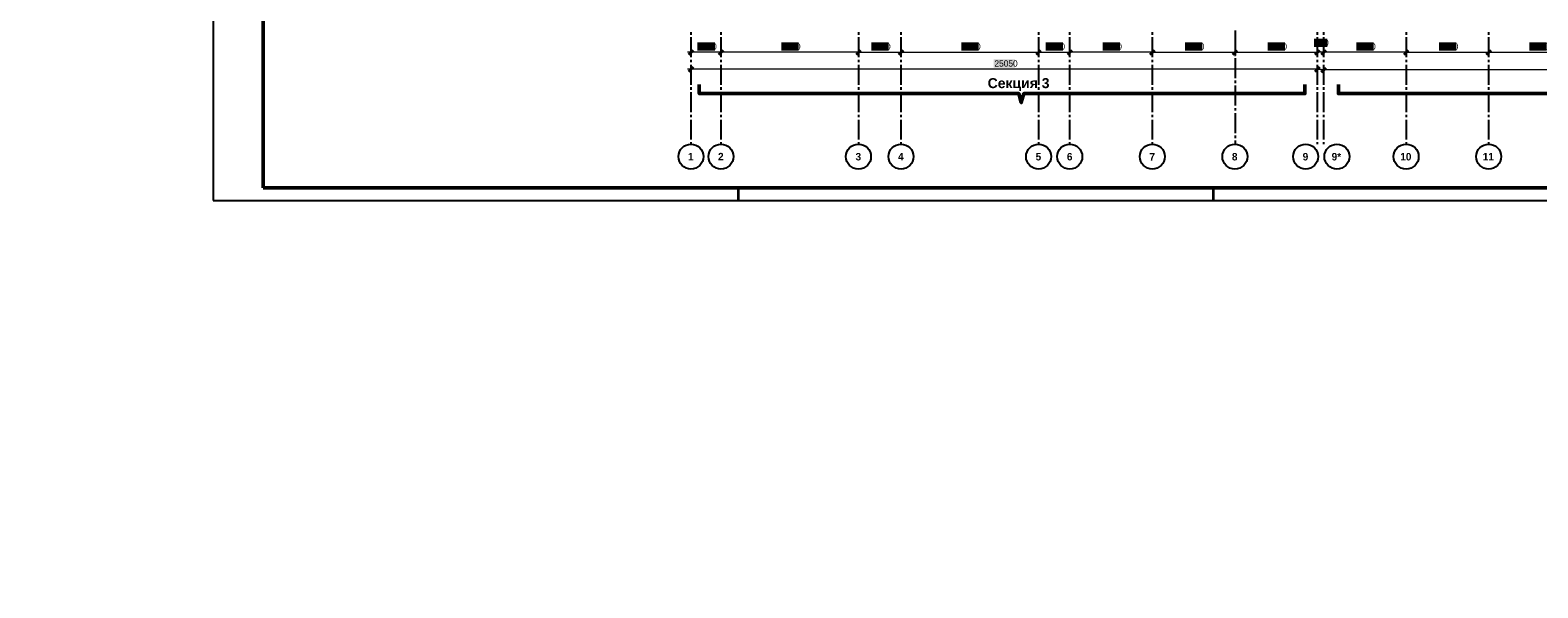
# Model space of a CAD drawing. Header units: millimetres. Extents: x 259029 to 2494469, y -731578 to -57567.
# Tile 54 of 252: x 434735 to 495024, y -639779 to -617462. Entities that reach past the tile are written whole.
import ezdxf
from ezdxf import colors
from ezdxf.entities.mleader import LeaderData, LeaderLine
from ezdxf.math import Vec2, Vec3

# ---------------------------------------------------------------- set-up
doc = ezdxf.new("R2010")
doc.units = ezdxf.units.MM
for name, color, linetype in [('PDF _Геометрия', 7, 'Continuous'), ('PDF _Сплошная заливка', 7, 'Continuous'), ('PDF _Текст', 7, 'Continuous')]:
    doc.layers.add(name, color=color, linetype=linetype)
doc.layers.add('Выноски', color=20, linetype='Continuous', lineweight=20)
doc.layers.add('Символы 0.20', color=1, linetype='Continuous', lineweight=20)
doc.styles.add('PDF Arial Bold', font='arialbd.ttf')
doc.styles.add('PDF Century Gothic', font='GOTHIC.TTF')
doc.styles.add('PDF Century Gothic Bold', font='GOTHICB.TTF')
doc.styles.add('ГОСТ', font='GOST_Common.ttf')

# ---------------------------------------------------------------- blocks, each defined once
blk = doc.blocks.new('_None')

msp = doc.modelspace()

# ---------------------------------------------------------------- linework, layer by layer
at = {"layer": 'PDF _Геометрия', "lineweight": 25}
msp.add_lwpolyline([(442058, -624274.8), (560937.4, -624274.8), (560937.4, -540195.2), (442058, -540195.2)], close=True, dxfattribs=at)
at = {"layer": 'PDF _Геометрия', "lineweight": 50}
msp.add_lwpolyline([(444058, -623774.8), (560437.4, -623774.8), (560437.4, -540695.2), (444058, -540695.2)], close=True, dxfattribs=at)
at = {"layer": 'PDF _Геометрия', "lineweight": 35}
for points in [[(444058, -609661.4), (444058, -623774.8)], [(461075.8, -618437), (461255.8, -618257)], [(462275.8, -618437), (462455.8, -618257)], [(467775.7, -618437), (467955.7, -618257)], [(469475.7, -618437), (469655.7, -618257)], [(474975.7, -618437), (475155.7, -618257)], [(476225.7, -618437), (476405.7, -618257)], [(479525.7, -618437), (479705.7, -618257)], [(482825.6, -618437), (483005.6, -618257)], [(486125.6, -618437), (486305.6, -618257)], [(486375.6, -618437), (486555.6, -618257)], [(489675.6, -618437), (489855.6, -618257)], [(492975.6, -618437), (493155.6, -618257)], [(461075.8, -619113.7), (461255.8, -618933.7)], [(486125.6, -619113.7), (486305.6, -618933.7)], [(486375.6, -619144.4), (486555.6, -618964.4)]]:
    msp.add_lwpolyline(points, dxfattribs=at)
at = {"layer": 'PDF _Геометрия', "lineweight": 25}
for points in [[(461165.7, -617644.4), (461165.7, -617544.4)], [(461165.7, -618544.4), (461165.7, -617744.4)], [(462365.7, -617644.4), (462365.7, -617544.4)], [(462365.7, -618544.4), (462365.7, -617744.4)], [(467865.7, -617644.4), (467865.7, -617544.4)], [(467865.7, -618544.4), (467865.7, -617744.4)], [(469565.7, -617644.4), (469565.7, -617544.4)], [(469565.7, -618544.4), (469565.7, -617744.4)], [(475065.7, -617644.4), (475065.7, -617544.4)], [(475065.7, -618544.4), (475065.7, -617744.4)], [(476315.7, -617644.4), (476315.7, -617544.4)], [(476315.7, -618544.4), (476315.7, -617744.4)], [(479615.7, -617644.4), (479615.7, -617544.4)], [(479615.7, -618544.4), (479615.7, -617744.4)], [(482914.6, -617479.2), (482914.8, -618279.2)], [(486215.7, -617644.4), (486215.7, -617544.4)], [(486215.7, -618544.4), (486215.7, -617744.4)], [(486465.7, -617644.4), (486465.7, -617544.4)], [(486465.7, -618544.4), (486465.7, -617744.4)], [(489765.7, -617644.4), (489765.7, -617544.4)], [(489765.7, -618544.4), (489765.7, -617744.4)], [(493065.7, -617644.4), (493065.7, -617544.4)], [(493065.7, -618544.4), (493065.7, -617744.4)], [(482914.8, -618379.2), (482914.8, -618479.2)], [(461165.7, -618744.4), (461165.7, -618644.4)], [(461165.7, -619644.4), (461165.7, -618844.4)], [(462365.7, -618744.4), (462365.7, -618644.4)], [(462365.7, -619644.4), (462365.7, -618844.4)], [(467865.7, -618744.4), (467865.7, -618644.4)], [(467865.7, -619644.4), (467865.7, -618844.4)], [(469565.7, -618744.4), (469565.7, -618644.4)], [(469565.7, -619644.4), (469565.7, -618844.4)], [(475065.7, -618744.4), (475065.7, -618644.4)], [(475065.7, -619644.4), (475065.7, -618844.4)], [(476315.7, -618744.4), (476315.7, -618644.4)], [(476315.7, -619644.4), (476315.7, -618844.4)], [(479615.7, -618744.4), (479615.7, -618644.4)], [(479615.7, -619644.4), (479615.7, -618844.4)], [(482914.9, -618579.2), (482915.1, -619379.2)], [(486215.7, -618744.4), (486215.7, -618644.4)], [(486215.7, -619644.4), (486215.7, -618844.4)], [(486465.7, -618744.4), (486465.7, -618644.4)], [(486465.7, -619644.4), (486465.7, -618844.4)], [(489765.7, -618744.4), (489765.7, -618644.4)], [(489765.7, -619644.4), (489765.7, -618844.4)], [(493065.7, -618744.4), (493065.7, -618644.4)], [(493065.7, -619644.4), (493065.7, -618844.4)], [(461165.7, -619844.4), (461165.7, -619744.4)], [(462365.7, -619844.4), (462365.7, -619744.4)], [(467865.7, -619844.4), (467865.7, -619744.4)], [(469565.7, -619844.4), (469565.7, -619744.4)], [(475065.7, -619844.4), (475065.7, -619744.4)], [(476315.7, -619844.4), (476315.7, -619744.4)], [(479615.7, -619844.4), (479615.7, -619744.4)], [(482915.1, -619479.2), (482915.1, -619579.2)], [(482915.1, -619679.2), (482915.3, -620479.2)], [(486215.7, -619844.4), (486215.7, -619744.4)], [(486465.7, -619844.4), (486465.7, -619744.4)], [(489765.7, -619844.4), (489765.7, -619744.4)], [(493065.7, -619844.4), (493065.7, -619744.4)], [(461165.7, -620744.4), (461165.7, -619944.4)], [(462365.7, -620744.4), (462365.7, -619944.4)], [(467865.7, -620744.4), (467865.7, -619944.4)], [(469565.7, -620744.4), (469565.7, -619944.4)], [(475065.7, -620744.4), (475065.7, -619944.4)], [(476315.7, -620744.4), (476315.7, -619944.4)], [(479615.7, -620744.4), (479615.7, -619944.4)], [(486215.7, -620744.4), (486215.7, -619944.4)], [(486465.7, -620744.4), (486465.7, -619944.4)], [(489765.7, -620744.4), (489765.7, -619944.4)], [(493065.7, -620744.4), (493065.7, -619944.4)], [(461165.7, -620944.4), (461165.7, -620844.4)], [(462365.7, -620944.4), (462365.7, -620844.4)], [(467865.7, -620944.4), (467865.7, -620844.4)], [(469565.7, -620944.4), (469565.7, -620844.4)], [(475065.7, -620944.4), (475065.7, -620844.4)], [(476315.7, -620944.4), (476315.7, -620844.4)], [(479615.7, -620944.4), (479615.7, -620844.4)], [(482915.4, -620579.2), (482915.4, -620679.2)], [(482915.4, -620779.2), (482915.6, -621579.2)], [(486215.7, -620944.4), (486215.7, -620844.4)], [(486465.7, -620944.4), (486465.7, -620844.4)], [(489765.7, -620944.4), (489765.7, -620844.4)], [(493065.7, -620944.4), (493065.7, -620844.4)], [(461165.7, -621844.4), (461165.7, -621044.4)], [(462365.7, -621844.4), (462365.7, -621044.4)], [(467865.7, -621844.4), (467865.7, -621044.4)], [(469565.7, -621844.4), (469565.7, -621044.4)], [(475065.7, -621844.4), (475065.7, -621044.4)], [(476315.7, -621844.4), (476315.7, -621044.4)], [(479615.7, -621844.4), (479615.7, -621044.4)], [(486215.7, -621844.4), (486215.7, -621044.4)], [(486465.7, -621844.4), (486465.7, -621044.4)], [(489765.7, -621844.4), (489765.7, -621044.4)], [(493065.7, -621844.4), (493065.7, -621044.4)], [(461165.7, -622024.5), (461165.7, -621944.4)], [(462365.7, -622024.5), (462365.7, -621944.4)], [(467865.7, -622024.5), (467865.7, -621944.4)], [(469565.7, -622024.5), (469565.7, -621944.4)], [(475065.7, -622024.5), (475065.7, -621944.4)], [(476315.7, -622024.5), (476315.7, -621944.4)], [(479615.7, -622024.5), (479615.7, -621944.4)], [(482915.6, -621679.2), (482915.7, -621779.2)], [(482915.7, -621879.2), (482915.7, -622024.4)], [(486215.7, -622024.5), (486215.7, -621944.4)], [(486465.7, -622024.5), (486465.7, -621944.4)], [(489765.7, -622024.5), (489765.7, -621944.4)], [(493065.7, -622024.5), (493065.7, -621944.4)]]:
    msp.add_lwpolyline(points, dxfattribs=at)
at = {"layer": 'PDF _Геометрия', "lineweight": 13}
for points in [[(461165.8, -618197), (461165.8, -618347), (461015.8, -618347)], [(462365.8, -618197), (462365.8, -618347), (461165.8, -618347), (461165.8, -618497)], [(467865.7, -618347), (464365.5, -618347), (462365.8, -618347), (462365.8, -618497)], [(467865.7, -618497), (467865.7, -618347), (467865.7, -618197)], [(467865.7, -618347), (467913.1, -618347), (469565.7, -618347)], [(469565.7, -618497), (469565.7, -618347), (469565.7, -618197)], [(469565.7, -618347), (471460.7, -618347), (475065.7, -618347), (476315.7, -618347), (476315.7, -618197)], [(475065.7, -618497), (475065.7, -618347), (475065.7, -618197)], [(479615.7, -618347), (477028.5, -618347), (476315.7, -618347), (476315.7, -618497)], [(479615.7, -618497), (479615.7, -618347), (479615.7, -618197)], [(479615.7, -618347), (480280.5, -618347), (482915.7, -618347), (483532.5, -618347), (486215.6, -618347), (486215.6, -618197)], [(482915.7, -618497), (482915.7, -618347), (482915.7, -618197)], [(486465.6, -618197), (486465.6, -618347), (486215.6, -618347), (486215.6, -618497)], [(489765.6, -618347), (487030.8, -618347), (486465.6, -618347), (486465.6, -618497)], [(489765.6, -618497), (489765.6, -618347), (489765.6, -618197)], [(489765.6, -618347), (490282.8, -618347), (493065.6, -618347), (493840.2, -618347), (496985.6, -618347)], [(493065.6, -618497), (493065.6, -618347), (493065.6, -618197)], [(461165.8, -618873.7), (461165.8, -619023.7), (461015.8, -619023.7)], [(486215.6, -619173.7), (486215.6, -619023.7), (472679.1, -619023.7), (461165.8, -619023.7), (461165.8, -619173.7)], [(486215.6, -618873.7), (486215.6, -619023.7), (486365.6, -619023.7)], [(486465.6, -618904.4), (486465.6, -619054.4), (486315.6, -619054.4)], [(507505.5, -618904.4), (507505.5, -619054.4), (495587, -619054.4), (486465.6, -619054.4), (486465.6, -619204.4)]]:
    msp.add_lwpolyline(points, dxfattribs=at)
at = {"layer": 'PDF _Геометрия', "lineweight": 50}
for points in [[(485711.6, -619632.9), (485711.6, -620003.3), (474464.9, -620003.3), (474368.8, -620361.9), (474272.8, -620003.3), (461491.7, -620003.3), (461491.7, -619667.4), (461491.7, -619632.9)], [(507101.6, -619632.9), (507101.6, -620003.3), (497134.9, -620003.3), (497038.8, -620361.9), (496942.7, -620003.3), (487051.7, -620003.3), (487051.7, -619667.4), (487051.7, -619632.9)]]:
    msp.add_lwpolyline(points, dxfattribs=at)
at = {"layer": 'PDF _Геометрия', "color": 2, "lineweight": 35}
for points in [[(463057.9, -624274.8), (463057.9, -623774.8)], [(482057.8, -624274.8), (482057.8, -623774.8)]]:
    msp.add_lwpolyline(points, dxfattribs=at)
at = {"layer": 'PDF _Геометрия', "lineweight": 25}
for centre in [(461158, -622523.1), (462358, -622523.1), (467858, -622523.1), (469558, -622523.1), (475058, -622523.1), (476308, -622523.1), (479608, -622523.1), (482908, -622523.1), (485738, -622523.1), (486988, -622523.1), (489758, -622523.1), (493058, -622523.1)]:
    msp.add_circle(centre, 500, dxfattribs=at)
at = {"layer": 'PDF _Сплошная заливка', "color": 7, "lineweight": 13, "true_color": 0xffffff, "transparency": 33554559}
for points in [[(461417.7, -618284.5), (462113.8, -618284.5), (461417.7, -617947), (462113.8, -617947)], [(464767.7, -618284.5), (465463.8, -618284.5), (464767.7, -617947), (465463.8, -617947)], [(468367.7, -618284.5), (469063.8, -618284.5), (468367.7, -617947), (469063.8, -617947)], [(471967.6, -618284.5), (472663.8, -618284.5), (471967.6, -617947), (472663.8, -617947)], [(475342.6, -618284.5), (476038.8, -618284.5), (475342.6, -617947), (476038.8, -617947)], [(477617.6, -618284.5), (478313.7, -618284.5), (477617.6, -617947), (478313.7, -617947)], [(480917.6, -618284.5), (481613.7, -618284.5), (480917.6, -617947), (481613.7, -617947)], [(484217.6, -618284.5), (484913.7, -618284.5), (484217.6, -617947), (484913.7, -617947)], [(486072.9, -618134.6), (486608.3, -618134.6), (486072.9, -617797), (486608.3, -617797)], [(487767.6, -618284.5), (488463.7, -618284.5), (487767.6, -617947), (488463.7, -617947)], [(491067.5, -618284.5), (491763.7, -618284.5), (491067.5, -617947), (491763.7, -617947)], [(494677.5, -618284.5), (495373.7, -618284.5), (494677.5, -617947), (495373.7, -617947)], [(473262.3, -618961.2), (474119.1, -618961.2), (473262.3, -618623.6), (474119.1, -618623.6)]]:
    msp.add_solid(points, dxfattribs=at)

# ---------------------------------------------------------------- texts
at = {"layer": 'PDF _Текст', "attachment_point": 7}
for s, insert, char_height, style in [('1200', (461448.9, -618247), 250, 'PDF Century Gothic'), ('5500', (464798.9, -618247), 250, 'PDF Century Gothic'), ('1700', (468398.9, -618247), 250, 'PDF Century Gothic'), ('5500', (471998.9, -618247), 250, 'PDF Century Gothic'), ('1250', (475373.9, -618247), 250, 'PDF Century Gothic'), ('3300', (477648.9, -618247), 250, 'PDF Century Gothic'), ('3300', (480948.8, -618247), 250, 'PDF Century Gothic'), ('3300', (484248.8, -618247), 250, 'PDF Century Gothic'), ('250', (486104.2, -618097.1), 250, 'PDF Century Gothic'), ('3300', (487798.8, -618247), 250, 'PDF Century Gothic'), ('3300', (491098.8, -618247), 250, 'PDF Century Gothic'), ('3920', (494708.8, -618247), 250, 'PDF Century Gothic'), ('25050', (473293.5, -618923.7), 250, 'PDF Century Gothic'), ('Секция 3', (473023.2, -619898.7), 400, 'PDF Arial Bold'), ('1', (461040.5, -622673), 300, 'PDF Century Gothic Bold'), ('2', (462240.5, -622673), 300, 'PDF Century Gothic Bold'), ('3', (467740.5, -622680.5), 300, 'PDF Century Gothic Bold'), ('4', (469440.5, -622673), 300, 'PDF Century Gothic Bold'), ('5', (474940.5, -622680.5), 300, 'PDF Century Gothic Bold'), ('6', (476190.4, -622680.5), 300, 'PDF Century Gothic Bold'), ('7', (479490.4, -622680.5), 300, 'PDF Century Gothic Bold'), ('8', (482790.4, -622680.5), 300, 'PDF Century Gothic Bold'), ('9', (485620.4, -622680.5), 300, 'PDF Century Gothic Bold'), ('9*', (486777.9, -622680.5), 300, 'PDF Century Gothic Bold'), ('10', (489522.9, -622680.5), 300, 'PDF Century Gothic Bold'), ('11', (492822.9, -622673), 300, 'PDF Century Gothic Bold')]:
    msp.add_mtext(s, dxfattribs=dict(at, insert=insert, char_height=char_height, style=style))
at = {"layer": 'Выноски'}
note = msp.add_mtext_static_columns([''] * 2, width=19641.405, gutter_width=8167.2, height=0, dxfattribs=dict(at, insert=(385740.7, -593573.6), char_height=250, attachment_point=1, style='ГОСТ'))
for column, words in zip([note] + note.columns.linked_columns, ['\\pi10527.89954; \\P\\pi570.45,l346.2,t2000;1.^IОбщие указания см. лист 1. {\\H1.46663x; }\\P2.^IМонтажные узлы 1;2;3;4;6;7;8 см. лист{\\C0; 7.\\H1.45562x; \\H0.68699x;\\P}3.^IСварку производить согласно СП70.1330.2011 электродами Э42 ГОСТ 9467-75*.{\\H1.45929x; }\\P4.^IВсе металлические конструкции окрасить эмалью ПФ-1189 по ГОСТ 6465-79 в два слоя. Эмаль наносить на {\\H1.45807x; }\\P\\pi0,t346.2;грунтовку ГФ-021 по ГОСТ 25129-82 (первый слой - на заводе-изготовителе, второй слой - на монтаже).{\\H1.65848x; }\\P\\pi570.45,t2000;5.^IОгнезащиту металлических косоуров см.л. 9.{\\H1.19167x; }\\P6.^IДлину швов принимать по длине сопряжения свариваемых элементов. все катеты сварных швов принимать {\\H1.54728x; }\\P\\pi0,t346.2;высотой 6 мм, кроме оговоренных.{\\H1.42874x; }\\P\\pi570.45,t2000;7.^IМонтаж стальных конструкций производить в соответствии с указаниями СП 70.1333.0.2012"Несущие и {\\H1.46825x; }\\P\\pi0,t346.2;ограждающие конструкции".{\\H1.45508x; }\\P\\pi570.45,t2000;8.^IЖелезобетонные изделия монтировать на цем-песчаном растворе М100 толщ. 10мм.{\\H1.46099x; }\\P{\\C0;9.^IНа разрезах 1-1;2-2 отметки чистого пола.\\H1.45599x; \\H0.68682x;\\P\\pi10570.70257,l0,tz;\\H1.82587x; \\H0.54768x;\\P\\H1.55804x; \\H0.64183x;\\P\\H1.64732x; \\H0.60705x;\\P\\pi812.5,l41.6675;\\H1.23836x; \\H0.80752x;\\P}', '']):
    column.text = words

# ---------------------------------------------------------------- leaders
at = {"layer": 'Символы 0.20'}
ml = msp.add_multileader_mtext('Standard', dxfattribs=at)
ml.set_content('7(л.6)', color=256, style='ГОСТ')
ml.set_leader_properties(color=256, linetype='ByLayer', lineweight=-1)
ml.set_arrow_properties(name='NONE')
ml.build(insert=Vec2(0, 0))
ml.multileader.update_dxf_attribs({"text_left_attachment_type": 6, "text_right_attachment_type": 6, "dogleg_length": 0.25, "arrow_head_size": 200, "scale": 100})
ctx = ml.context
ctx.base_point, ctx.scale, ctx.char_height, ctx.arrow_head_size, ctx.landing_gap_size, ctx.plane_origin = Vec3(356295.7, -628105.4), 100, 250, 200, 25, Vec3(357509.8, -630239.9)
ctx.left_attachment, ctx.right_attachment = 6, 6
notes = []
notes.append((ctx, [(0, (1, 1, 0), (356270.7, -628105.4), (1, 0), 25, [(0, [(356198.9, -628784.8)], 0, [])])]))
ctx.mtext.insert, ctx.mtext.width, ctx.mtext.flow_direction = Vec3(356320.7, -627805.4), 792.21, 5
ml = msp.add_multileader_mtext('Standard', dxfattribs=at)
ml.set_content('7(л.6)', color=256, style='ГОСТ')
ml.set_leader_properties(color=256, linetype='ByLayer', lineweight=-1)
ml.set_arrow_properties(name='NONE')
ml.build(insert=Vec2(0, 0))
ml.multileader.update_dxf_attribs({"text_left_attachment_type": 6, "text_right_attachment_type": 6, "dogleg_length": 0.25, "arrow_head_size": 200, "scale": 100})
ctx = ml.context
ctx.base_point, ctx.scale, ctx.char_height, ctx.arrow_head_size, ctx.landing_gap_size, ctx.plane_origin = Vec3(375236.7, -628105.4), 100, 250, 200, 25, Vec3(376450.8, -630239.9)
ctx.left_attachment, ctx.right_attachment = 6, 6
notes.append((ctx, [(0, (1, 1, 0), (375211.7, -628105.4), (1, 0), 25, [(0, [(375139.9, -628784.8)], 0, [])])]))
ctx.mtext.insert, ctx.mtext.width, ctx.mtext.flow_direction = Vec3(375261.7, -627805.4), 792.21, 5
ml = msp.add_multileader_mtext('Standard', dxfattribs=at)
ml.set_content('9(л.9)', color=256, style='ГОСТ')
ml.set_leader_properties(color=256, linetype='ByLayer', lineweight=-1)
ml.set_arrow_properties(name='NONE')
ml.build(insert=Vec2(0, 0))
ml.multileader.update_dxf_attribs({"text_left_attachment_type": 6, "text_right_attachment_type": 6, "dogleg_length": 0.25, "arrow_head_size": 200, "scale": 100})
ctx = ml.context
ctx.base_point, ctx.scale, ctx.char_height, ctx.arrow_head_size, ctx.landing_gap_size, ctx.plane_origin = Vec3(374357.7, -631533.6), 100, 250, 200, 25, Vec3(372002.2, -633254.6)
ctx.left_attachment, ctx.right_attachment = 6, 6
notes.append((ctx, [(1, (1, 1, 0), (374332.7, -631533.6), (1, 0), 25, [(0, [(373809.8, -631869.3)], 0, [])])]))
ctx.mtext.insert, ctx.mtext.width, ctx.mtext.flow_direction = Vec3(374382.7, -631233.6), 792.21, 5
ml = msp.add_multileader_mtext('Standard', dxfattribs=at)
ml.set_content('8(л.6)', color=256, style='ГОСТ')
ml.set_leader_properties(color=256, linetype='ByLayer', lineweight=-1)
ml.set_arrow_properties(name='NONE')
ml.build(insert=Vec2(0, 0))
ml.multileader.update_dxf_attribs({"text_left_attachment_type": 6, "text_right_attachment_type": 6, "dogleg_length": 0.25, "arrow_head_size": 200, "scale": 100})
ctx = ml.context
ctx.base_point, ctx.scale, ctx.char_height, ctx.arrow_head_size, ctx.landing_gap_size, ctx.plane_origin = Vec3(354214.7, -632160), 100, 250, 200, 25, Vec3(354699, -632461.8)
ctx.left_attachment, ctx.right_attachment = 6, 6
notes.append((ctx, [(0, (1, 1, 0), (354189.7, -632160), (1, 0), 25, [(0, [(353515.9, -631572.1)], 0, [])])]))
ctx.mtext.insert, ctx.mtext.width, ctx.mtext.defined_height, ctx.mtext.flow_direction = Vec3(354239.7, -631860), 1094.387, 742.8, 5
ml = msp.add_multileader_mtext('Standard', dxfattribs=at)
ml.set_content('по7(л.6)', color=256, style='ГОСТ')
ml.set_leader_properties(color=256, linetype='ByLayer', lineweight=-1)
ml.set_arrow_properties(name='NONE')
ml.build(insert=Vec2(0, 0))
ml.multileader.update_dxf_attribs({"text_left_attachment_type": 6, "text_right_attachment_type": 6, "dogleg_length": 0.25, "arrow_head_size": 200, "scale": 100})
ctx = ml.context
ctx.base_point, ctx.scale, ctx.char_height, ctx.arrow_head_size, ctx.landing_gap_size, ctx.plane_origin = Vec3(370760.4, -632784.1), 100, 250, 200, 25, Vec3(373491.1, -632461.8)
ctx.left_attachment, ctx.right_attachment = 6, 6
notes.append((ctx, [(1, (1, 1, 0), (371935.4, -632784.1), (-1, 0), 25, [(0, [(372124.9, -631721.1)], 0, [])])]))
ctx.mtext.insert, ctx.mtext.width, ctx.mtext.defined_height, ctx.mtext.flow_direction = Vec3(370785.4, -632484.1), 1094.387, 742.8, 5
ml = msp.add_multileader_mtext('Standard', dxfattribs=at)
ml.set_content('1(л.6)', color=256, style='ГОСТ')
ml.set_leader_properties(color=256, linetype='ByLayer', lineweight=-1)
ml.set_arrow_properties(name='NONE')
ml.build(insert=Vec2(0, 0))
ml.multileader.update_dxf_attribs({"text_left_attachment_type": 6, "text_right_attachment_type": 6, "dogleg_length": 0.25, "arrow_head_size": 200, "scale": 100})
ctx = ml.context
ctx.base_point, ctx.scale, ctx.char_height, ctx.arrow_head_size, ctx.landing_gap_size, ctx.plane_origin = Vec3(356474.8, -632499.8), 100, 250, 200, 25, Vec3(357688.9, -634634.2)
ctx.left_attachment, ctx.right_attachment = 6, 6
notes.append((ctx, [(0, (1, 1, 0), (356449.8, -632499.8), (1, 0), 25, [(0, [(356378, -633179.1)], 0, [])])]))
ctx.mtext.insert, ctx.mtext.width, ctx.mtext.flow_direction = Vec3(356499.8, -632199.8), 792.21, 5
ml = msp.add_multileader_mtext('Standard', dxfattribs=at)
ml.set_content('по 8 2(л.6)', color=256, style='ГОСТ')
ml.set_leader_properties(color=256, linetype='ByLayer', lineweight=-1)
ml.set_arrow_properties(name='NONE')
ml.build(insert=Vec2(0, 0))
ml.multileader.update_dxf_attribs({"text_left_attachment_type": 6, "text_right_attachment_type": 6, "dogleg_length": 0.25, "arrow_head_size": 200, "scale": 100})
ctx = ml.context
ctx.base_point, ctx.scale, ctx.char_height, ctx.arrow_head_size, ctx.landing_gap_size, ctx.plane_origin = Vec3(375064.7, -632332.8), 100, 250, 200, 25, Vec3(376278.8, -634467.2)
ctx.left_attachment, ctx.right_attachment = 6, 6
notes.append((ctx, [(0, (1, 1, 0), (375039.7, -632332.8), (1, 0), 25, [(0, [(374967.9, -633012.2)], 0, [])])]))
ctx.mtext.insert, ctx.mtext.width, ctx.mtext.flow_direction = Vec3(375089.7, -632032.8), 792.21, 5
ml = msp.add_multileader_mtext('Standard', dxfattribs=at)
ml.set_content('3(л.6)', color=256, style='ГОСТ')
ml.set_leader_properties(color=256, linetype='ByLayer', lineweight=-1)
ml.set_arrow_properties(name='NONE')
ml.build(insert=Vec2(0, 0))
ml.multileader.update_dxf_attribs({"text_left_attachment_type": 6, "text_right_attachment_type": 6, "dogleg_length": 0.25, "arrow_head_size": 200, "scale": 100})
ctx = ml.context
ctx.base_point, ctx.scale, ctx.char_height, ctx.arrow_head_size, ctx.landing_gap_size, ctx.plane_origin = Vec3(354202.3, -635860.7), 100, 250, 200, 25, Vec3(354686.6, -636162.5)
ctx.left_attachment, ctx.right_attachment = 6, 6
notes.append((ctx, [(0, (1, 1, 0), (354177.3, -635860.7), (1, 0), 25, [(0, [(353503.5, -635272.7)], 0, [])])]))
ctx.mtext.insert, ctx.mtext.width, ctx.mtext.defined_height, ctx.mtext.flow_direction = Vec3(354227.3, -635560.7), 1094.387, 742.8, 5
ml = msp.add_multileader_mtext('Standard', dxfattribs=at)
ml.set_content('2(л.6)', color=256, style='ГОСТ')
ml.set_leader_properties(color=256, linetype='ByLayer', lineweight=-1)
ml.set_arrow_properties(name='NONE')
ml.build(insert=Vec2(0, 0))
ml.multileader.update_dxf_attribs({"text_left_attachment_type": 6, "text_right_attachment_type": 6, "dogleg_length": 0.25, "arrow_head_size": 200, "scale": 100})
ctx = ml.context
ctx.base_point, ctx.scale, ctx.char_height, ctx.arrow_head_size, ctx.landing_gap_size, ctx.plane_origin = Vec3(371201.7, -636165), 100, 250, 200, 25, Vec3(373531.1, -636102.1)
ctx.left_attachment, ctx.right_attachment = 6, 6
notes.append((ctx, [(1, (1, 1, 0), (372026.7, -636165), (-1, 0), 25, [(0, [(372015.1, -635390.5)], 0, [])])]))
ctx.mtext.insert, ctx.mtext.width, ctx.mtext.defined_height, ctx.mtext.flow_direction = Vec3(371226.7, -635865), 1094.387, 742.8, 5
ml = msp.add_multileader_mtext('Standard', dxfattribs=at)
ml.set_content('1(л.6)', color=256, style='ГОСТ')
ml.set_leader_properties(color=256, linetype='ByLayer', lineweight=-1)
ml.set_arrow_properties(name='NONE')
ml.build(insert=Vec2(0, 0))
ml.multileader.update_dxf_attribs({"text_left_attachment_type": 6, "text_right_attachment_type": 6, "dogleg_length": 0.25, "arrow_head_size": 200, "scale": 100})
ctx = ml.context
ctx.base_point, ctx.scale, ctx.char_height, ctx.arrow_head_size, ctx.landing_gap_size, ctx.plane_origin = Vec3(356474.8, -635799.8), 100, 250, 200, 25, Vec3(357688.9, -637934.2)
ctx.left_attachment, ctx.right_attachment = 6, 6
notes.append((ctx, [(0, (1, 1, 0), (356449.8, -635799.8), (1, 0), 25, [(0, [(356378, -636479.1)], 0, [])])]))
ctx.mtext.insert, ctx.mtext.width, ctx.mtext.flow_direction = Vec3(356499.8, -635499.8), 792.21, 5
ml = msp.add_multileader_mtext('Standard', dxfattribs=at)
ml.set_content('2(л.6)', color=256, style='ГОСТ')
ml.set_leader_properties(color=256, linetype='ByLayer', lineweight=-1)
ml.set_arrow_properties(name='NONE')
ml.build(insert=Vec2(0, 0))
ml.multileader.update_dxf_attribs({"text_left_attachment_type": 6, "text_right_attachment_type": 6, "dogleg_length": 0.25, "arrow_head_size": 200, "scale": 100})
ctx = ml.context
ctx.base_point, ctx.scale, ctx.char_height, ctx.arrow_head_size, ctx.landing_gap_size, ctx.plane_origin = Vec3(375109.3, -635862.8), 100, 250, 200, 25, Vec3(376323.4, -637997.2)
ctx.left_attachment, ctx.right_attachment = 6, 6
notes.append((ctx, [(0, (1, 1, 0), (375084.3, -635862.8), (1, 0), 25, [(0, [(375012.5, -636542.2)], 0, [])])]))
ctx.mtext.insert, ctx.mtext.width, ctx.mtext.flow_direction = Vec3(375134.3, -635562.8), 792.21, 5
ml = msp.add_multileader_mtext('Standard', dxfattribs=at)
ml.set_content('4(л.6)', color=256, style='ГОСТ')
ml.set_leader_properties(color=256, linetype='ByLayer', lineweight=-1)
ml.set_arrow_properties(name='NONE')
ml.build(insert=Vec2(0, 0))
ml.multileader.update_dxf_attribs({"text_left_attachment_type": 6, "text_right_attachment_type": 6, "dogleg_length": 0.25, "arrow_head_size": 200, "scale": 100})
ctx = ml.context
ctx.base_point, ctx.scale, ctx.char_height, ctx.arrow_head_size, ctx.landing_gap_size, ctx.plane_origin = Vec3(371040.1, -637347.9), 100, 250, 200, 25, Vec3(373531.1, -639632.1)
ctx.left_attachment, ctx.right_attachment = 6, 6
notes.append((ctx, [(1, (1, 1, 0), (371890.1, -637347.9), (-1, 0), 25, [(0, [(372047.8, -638121.8)], 0, [])])]))
ctx.mtext.insert, ctx.mtext.width, ctx.mtext.defined_height, ctx.mtext.flow_direction = Vec3(371065.1, -637047.9), 1094.387, 742.8, 5
ml = msp.add_multileader_mtext('Standard', dxfattribs=at)
ml.set_content('3(л.6)', color=256, style='ГОСТ')
ml.set_leader_properties(color=256, linetype='ByLayer', lineweight=-1)
ml.set_arrow_properties(name='NONE')
ml.build(insert=Vec2(0, 0))
ml.multileader.update_dxf_attribs({"text_left_attachment_type": 6, "text_right_attachment_type": 6, "dogleg_length": 0.25, "arrow_head_size": 200, "scale": 100})
ctx = ml.context
ctx.base_point, ctx.scale, ctx.char_height, ctx.arrow_head_size, ctx.landing_gap_size, ctx.plane_origin = Vec3(354083.5, -639163.2), 100, 250, 200, 25, Vec3(354567.8, -639465)
ctx.left_attachment, ctx.right_attachment = 6, 6
notes.append((ctx, [(0, (1, 1, 0), (354058.5, -639163.2), (1, 0), 25, [(0, [(353384.7, -638575.3)], 0, [])])]))
ctx.mtext.insert, ctx.mtext.width, ctx.mtext.defined_height, ctx.mtext.flow_direction = Vec3(354108.5, -638863.2), 1094.387, 742.8, 5
ml = msp.add_multileader_mtext('Standard', dxfattribs=at)
ml.set_content('1(л.6)', color=256, style='ГОСТ')
ml.set_leader_properties(color=256, linetype='ByLayer', lineweight=-1)
ml.set_arrow_properties(name='NONE')
ml.build(insert=Vec2(0, 0))
ml.multileader.update_dxf_attribs({"text_left_attachment_type": 6, "text_right_attachment_type": 6, "dogleg_length": 0.25, "arrow_head_size": 200, "scale": 100})
ctx = ml.context
ctx.base_point, ctx.scale, ctx.char_height, ctx.arrow_head_size, ctx.landing_gap_size, ctx.plane_origin = Vec3(356474.8, -639099.8), 100, 250, 200, 25, Vec3(357688.9, -641234.2)
ctx.left_attachment, ctx.right_attachment = 6, 6
notes.append((ctx, [(0, (1, 1, 0), (356449.8, -639099.8), (1, 0), 25, [(0, [(356378, -639779.1)], 0, [])])]))
ctx.mtext.insert, ctx.mtext.width, ctx.mtext.flow_direction = Vec3(356499.8, -638799.8), 792.21, 5
ml = msp.add_multileader_mtext('Standard', dxfattribs=at)
ml.set_content('2(л.6)', color=256, style='ГОСТ')
ml.set_leader_properties(color=256, linetype='ByLayer', lineweight=-1)
ml.set_arrow_properties(name='NONE')
ml.build(insert=Vec2(0, 0))
ml.multileader.update_dxf_attribs({"text_left_attachment_type": 6, "text_right_attachment_type": 6, "dogleg_length": 0.25, "arrow_head_size": 200, "scale": 100})
ctx = ml.context
ctx.base_point, ctx.scale, ctx.char_height, ctx.arrow_head_size, ctx.landing_gap_size, ctx.plane_origin = Vec3(375140.6, -639041), 100, 250, 200, 25, Vec3(376354.8, -641175.4)
ctx.left_attachment, ctx.right_attachment = 6, 6
notes.append((ctx, [(0, (1, 1, 0), (375115.6, -639041), (1, 0), 25, [(0, [(375043.8, -639720.4)], 0, [])])]))
ctx.mtext.insert, ctx.mtext.width, ctx.mtext.flow_direction = Vec3(375165.6, -638741), 792.21, 5
for ctx, leaders in notes:
    for number, flags, end, landing, length, lines in leaders:
        leader = LeaderData()
        leader.index, (leader.has_last_leader_line, leader.has_dogleg_vector, leader.attachment_direction) = number, flags
        leader.last_leader_point, leader.dogleg_vector, leader.dogleg_length = Vec3(end), Vec3(landing), length
        for number, points, colour, breaks in lines:
            line = LeaderLine()
            line.index, line.vertices, line.color, line.breaks = number, Vec3.list(points), colors.encode_raw_color(colour), breaks
            leader.lines.append(line)
        ctx.leaders.append(leader)

doc.saveas('drawing.dxf')
